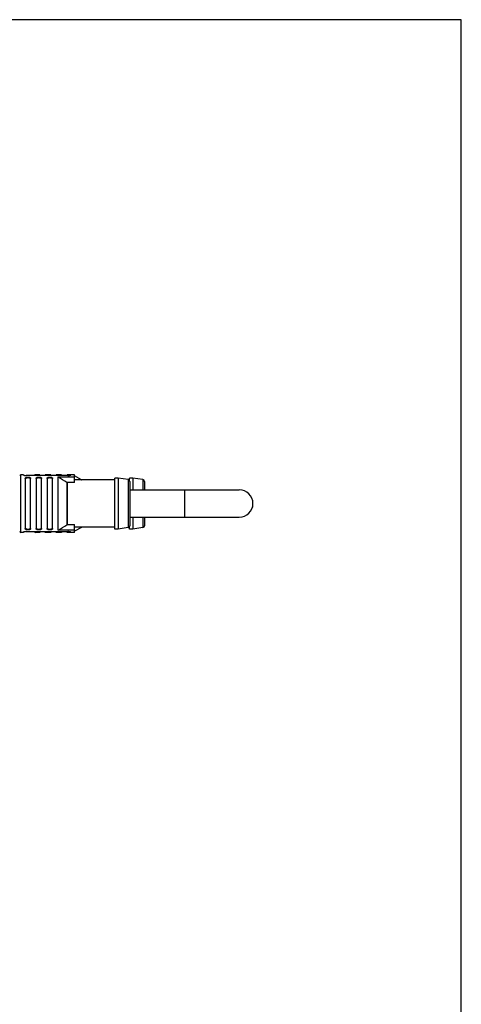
# Model space of a CAD drawing. Header units: millimetres. Extents: x 2664 to 2824, y 868 to 1048.
# Tile 10 of 10: x 2793 to 2824, y 981 to 1048. Entities that reach past the tile are written whole.
import ezdxf

# ---------------------------------------------------------------- set-up
doc = ezdxf.new("R2010")
doc.units = ezdxf.units.MM
doc.header["$LTSCALE"] = 46.255
doc.layers.get('0').update_dxf_attribs({"linetype": 'CONTINUOUS'})
doc.layers.add('00_COMPONENTS', color=7, linetype='CONTINUOUS')

msp = doc.modelspace()

# ---------------------------------------------------------------- linework, layer by layer
msp.add_lwpolyline([(2663.6466, 868.3435), (2823.6466, 868.3435), (2823.6466, 1048.3435), (2663.6466, 1048.3435)], close=True)
at = {"layer": '00_COMPONENTS'}
for p, q in [((2793.6336, 1017.1454), (2793.4586, 1017.1454)), ((2793.4586, 1013.1954), (2793.4586, 1017.1454)), ((2793.6336, 1017.1454), (2793.6336, 1017.1311)), ((2793.7586, 1016.888), (2793.7586, 1013.4529)), ((2796.6836, 1017.0964), (2793.8336, 1017.0964)), ((2794.1336, 1013.4529), (2794.1336, 1016.888)), ((2794.7586, 1017.1453), (2794.4586, 1017.1453)), ((2794.4586, 1017.0964), (2794.4586, 1017.1453)), ((2794.5086, 1016.888), (2794.5086, 1013.4529)), ((2794.7586, 1017.1453), (2794.7586, 1017.0964)), ((2794.8836, 1013.4529), (2794.8836, 1016.888)), ((2795.5086, 1017.1453), (2795.1336, 1017.1453)), ((2795.1336, 1017.0964), (2795.1336, 1017.1453)), ((2795.2586, 1016.888), (2795.2586, 1013.4529)), ((2795.5086, 1017.1453), (2795.5086, 1017.0964)), ((2795.6336, 1013.4529), (2795.6336, 1016.888)), ((2796.2586, 1017.1453), (2795.8836, 1017.1453)), ((2795.8836, 1017.0964), (2795.8836, 1017.1453)), ((2795.9891, 1016.9975), (2797.1336, 1016.9975)), ((2795.9891, 1016.9975), (2795.9891, 1013.3434)), ((2796.0257, 1013.3537), (2796.0257, 1016.9872)), ((2796.2586, 1017.1453), (2796.2586, 1017.0964)), ((2796.8836, 1017.1453), (2796.6336, 1017.1453)), ((2796.6336, 1017.0964), (2796.6336, 1017.1453)), ((2797.1336, 1017.1454), (2796.8836, 1017.1454)), ((2796.8836, 1017.1311), (2796.8836, 1017.1454)), ((2797.1336, 1016.612), (2797.1336, 1017.1454)), ((2797.6166, 1016.8048), (2797.1336, 1017.0753)), ((2799.9086, 1016.7954), (2797.1336, 1016.7954)), ((2797.6166, 1016.8048), (2797.6166, 1016.7954)), ((2800.1336, 1016.9204), (2799.9086, 1016.9204)), ((2799.9086, 1013.4204), (2799.9086, 1016.9204)), ((2800.8279, 1016.812), (2800.1336, 1016.9204)), ((2800.1336, 1016.9204), (2800.1336, 1013.4204)), ((2800.8279, 1016.812), (2800.8279, 1013.5289)), ((2800.9086, 1016.7953), (2800.8735, 1016.7953)), ((2801.1336, 1016.9203), (2800.9086, 1016.9203)), ((2800.9086, 1016.7635), (2800.9086, 1016.9203)), ((2800.9336, 1016.6885), (2800.9336, 1013.6524)), ((2801.8279, 1016.8118), (2801.1336, 1016.9203)), ((2801.1336, 1016.9203), (2801.1336, 1016.1079)), ((2801.8279, 1016.8118), (2801.8279, 1016.1079)), ((2801.9336, 1016.6883), (2801.9336, 1016.1079)), ((2796.6166, 1016.6228), (2796.6166, 1013.7181)), ((2797.1336, 1016.612), (2796.6532, 1016.612)), ((2796.6532, 1013.7289), (2796.6532, 1016.612)), ((2800.9336, 1016.1079), (2808.4336, 1016.1079)), ((2804.6836, 1016.1079), (2804.6836, 1014.2329)), ((2800.9336, 1014.2329), (2808.4336, 1014.2329)), ((2801.1336, 1014.2329), (2801.1336, 1013.4203)), ((2801.8279, 1014.2329), (2801.8279, 1013.5288)), ((2801.9336, 1014.2329), (2801.9336, 1013.6523)), ((2804.6836, 1014.2328), (2808.4336, 1014.2328)), ((2797.1336, 1013.3434), (2795.9891, 1013.3434)), ((2796.6532, 1013.7289), (2797.1336, 1013.7289)), ((2797.1336, 1013.1954), (2797.1336, 1013.7289)), ((2799.9086, 1013.5454), (2797.1336, 1013.5454)), ((2797.6166, 1013.5357), (2797.1336, 1013.2653)), ((2797.6166, 1013.5454), (2797.6166, 1013.5357)), ((2800.1336, 1013.4204), (2799.9086, 1013.4204)), ((2800.8279, 1013.5289), (2800.1336, 1013.4204)), ((2800.9086, 1013.5453), (2800.873, 1013.5453)), ((2800.9086, 1013.4203), (2800.9086, 1013.5774)), ((2801.1336, 1013.4203), (2800.9086, 1013.4203)), ((2801.8279, 1013.5288), (2801.1336, 1013.4203)), ((2793.6336, 1013.1954), (2793.4586, 1013.1954)), ((2793.6336, 1013.2098), (2793.6336, 1013.1954)), ((2793.8336, 1013.2445), (2796.6836, 1013.2445)), ((2794.4586, 1013.1953), (2794.4586, 1013.2445)), ((2794.7586, 1013.1953), (2794.4586, 1013.1953)), ((2794.7586, 1013.2445), (2794.7586, 1013.1953)), ((2795.1336, 1013.1953), (2795.1336, 1013.2445)), ((2795.5086, 1013.1953), (2795.1336, 1013.1953)), ((2795.5086, 1013.2445), (2795.5086, 1013.1953)), ((2795.8836, 1013.1953), (2795.8836, 1013.2445)), ((2796.2586, 1013.1953), (2795.8836, 1013.1953)), ((2796.2586, 1013.2445), (2796.2586, 1013.1953)), ((2796.6336, 1013.1953), (2796.6336, 1013.2445)), ((2796.8836, 1013.1953), (2796.6336, 1013.1953)), ((2796.8836, 1013.1954), (2796.8836, 1013.2098)), ((2797.1336, 1013.1954), (2796.8836, 1013.1954))]:
    msp.add_line(p, q, dxfattribs=at)
for centre, radius, start, end in [((2793.4586, 1017.0704), 0.075, 90, 180), ((2794.4586, 1017.0703), 0.075, 90, 159.622454), ((2775.6985, 983.3642), 39.29, 57.83204, 58.844346), ((2797.6532, 1016.8703), 0.075, 240.751179, 266.261945), ((2800.8086, 1016.6885), 0.125, 0, 81.119338), ((2801.8086, 1016.6883), 0.125, 0, 81.119338), ((2808.4336, 1015.1704), 0.9375, 270, 90), ((2808.4336, 1015.1703), 0.9375, 270, 359.536391), ((2775.6985, 1046.9767), 39.29, 301.155654, 302.16796), ((2797.6532, 1013.4703), 0.075, 90, 119.248821), ((2800.8086, 1013.6524), 0.125, 278.880662, 0), ((2801.8086, 1013.6523), 0.125, 278.880662, 0), ((2793.4586, 1013.2704), 0.075, 180, 270), ((2794.4586, 1013.2703), 0.075, 200.091572, 270)]:
    msp.add_arc(centre, radius, start, end, dxfattribs=at)
for points, knots in [([(2793.6336, 1017.1311), (2793.6336, 1017.129), (2793.6373, 1017.1259), (2793.6426, 1017.1229), (2793.6525, 1017.1187), (2793.669, 1017.1137), (2793.6936, 1017.1082), (2793.7234, 1017.1033), (2793.7706, 1017.098), (2793.808, 1017.0964), (2793.8336, 1017.0964)], [0, 0, 0, 0, 0.0310029, 0.0576716, 0.0924689, 0.1859421, 0.3089693, 0.4574994, 0.6263951, 1, 1, 1, 1]), ([(2793.7586, 1016.888), (2793.7586, 1016.8944), (2793.7608, 1016.9076), (2793.7709, 1016.9259), (2793.7875, 1016.9422), (2793.82, 1016.962), (2793.874, 1016.9777), (2793.9461, 1016.9838), (2794.0182, 1016.9777), (2794.0723, 1016.962), (2794.1048, 1016.9422), (2794.1214, 1016.9259), (2794.1315, 1016.9076), (2794.1336, 1016.8944), (2794.1336, 1016.888)], [0, 0, 0, 0, 0.0418895, 0.0858777, 0.1354211, 0.1929077, 0.3338563, 0.4999979, 0.6661397, 0.8070876, 0.8645763, 0.9141089, 0.958107, 1, 1, 1, 1]), ([(2794.1336, 1016.8303), (2794.1336, 1016.8368), (2794.1315, 1016.8504), (2794.1215, 1016.8693), (2794.105, 1016.8861), (2794.0727, 1016.9065), (2794.0185, 1016.9229), (2793.9461, 1016.9292), (2793.8738, 1016.9229), (2793.8196, 1016.9065), (2793.7873, 1016.8861), (2793.7707, 1016.8693), (2793.7608, 1016.8504), (2793.7586, 1016.8368), (2793.7586, 1016.8303)], [0, 0, 0, 0, 0.0427259, 0.0873122, 0.1370956, 0.1945016, 0.3347331, 0.499998, 0.6652629, 0.8054934, 0.8629014, 0.912675, 0.957269, 1, 1, 1, 1]), ([(2794.5086, 1016.888), (2794.5086, 1016.8944), (2794.5108, 1016.9076), (2794.5209, 1016.9259), (2794.5375, 1016.9422), (2794.57, 1016.962), (2794.624, 1016.9777), (2794.6961, 1016.9838), (2794.7682, 1016.9777), (2794.8223, 1016.962), (2794.8548, 1016.9422), (2794.8714, 1016.9259), (2794.8815, 1016.9076), (2794.8836, 1016.8944), (2794.8836, 1016.888)], [0, 0, 0, 0, 0.0418964, 0.0858904, 0.1354217, 0.1929109, 0.3338581, 0.4999988, 0.6661398, 0.8070877, 0.8645775, 0.9141097, 0.9581034, 1, 1, 1, 1]), ([(2794.8836, 1016.8303), (2794.8836, 1016.8368), (2794.8815, 1016.8504), (2794.8715, 1016.8693), (2794.855, 1016.8861), (2794.8227, 1016.9065), (2794.7685, 1016.9229), (2794.6961, 1016.9292), (2794.6238, 1016.9229), (2794.5696, 1016.9065), (2794.5373, 1016.8861), (2794.5208, 1016.8693), (2794.5108, 1016.8504), (2794.5086, 1016.8368), (2794.5086, 1016.8303)], [0, 0, 0, 0, 0.0427374, 0.0873238, 0.1370965, 0.1945123, 0.3347377, 0.5000011, 0.6652638, 0.805492, 0.8629091, 0.9126674, 0.9572605, 1, 1, 1, 1]), ([(2795.2586, 1016.888), (2795.2586, 1016.8944), (2795.2608, 1016.9076), (2795.2709, 1016.9259), (2795.2875, 1016.9422), (2795.32, 1016.962), (2795.374, 1016.9777), (2795.4461, 1016.9838), (2795.5182, 1016.9777), (2795.5723, 1016.962), (2795.6048, 1016.9422), (2795.6214, 1016.9259), (2795.6315, 1016.9076), (2795.6336, 1016.8944), (2795.6336, 1016.888)], [0, 0, 0, 0, 0.0418964, 0.0858904, 0.1354217, 0.1929109, 0.3338581, 0.4999988, 0.6661398, 0.8070877, 0.8645775, 0.9141097, 0.9581034, 1, 1, 1, 1]), ([(2795.6336, 1016.8303), (2795.6336, 1016.8368), (2795.6315, 1016.8504), (2795.6215, 1016.8693), (2795.605, 1016.8861), (2795.5727, 1016.9065), (2795.5185, 1016.9229), (2795.4461, 1016.9292), (2795.3738, 1016.9229), (2795.3196, 1016.9065), (2795.2873, 1016.8861), (2795.2708, 1016.8693), (2795.2608, 1016.8504), (2795.2586, 1016.8368), (2795.2586, 1016.8303)], [0, 0, 0, 0, 0.0427374, 0.0873238, 0.1370965, 0.1945123, 0.3347377, 0.5000011, 0.6652638, 0.805492, 0.8629091, 0.9126674, 0.9572605, 1, 1, 1, 1]), ([(2796.6836, 1017.0964), (2796.7093, 1017.0964), (2796.7466, 1017.098), (2796.7938, 1017.1033), (2796.8237, 1017.1082), (2796.8483, 1017.1137), (2796.8647, 1017.1187), (2796.8747, 1017.1229), (2796.88, 1017.1259), (2796.8836, 1017.129), (2796.8836, 1017.1311)], [0, 0, 0, 0, 0.3736062, 0.5425027, 0.6910329, 0.8140614, 0.9075311, 0.9423333, 0.9690094, 1, 1, 1, 1]), ([(2793.7586, 1013.5106), (2793.7586, 1013.5041), (2793.7608, 1013.4905), (2793.7707, 1013.4716), (2793.7873, 1013.4548), (2793.8099, 1013.4405), (2793.8382, 1013.4289), (2793.8837, 1013.4171), (2793.9462, 1013.4117), (2794.0185, 1013.418), (2794.0727, 1013.4344), (2794.105, 1013.4548), (2794.1215, 1013.4716), (2794.1315, 1013.4905), (2794.1336, 1013.5041), (2794.1336, 1013.5106)], [0, 0, 0, 0, 0.0427097, 0.0872942, 0.137044, 0.1944382, 0.2605424, 0.3349612, 0.5001694, 0.6653774, 0.8055594, 0.8629487, 0.9127079, 0.9572822, 1, 1, 1, 1]), ([(2794.1336, 1013.4529), (2794.1336, 1013.4465), (2794.1315, 1013.4333), (2794.1214, 1013.415), (2794.1048, 1013.3987), (2794.0723, 1013.3789), (2794.0182, 1013.3632), (2793.9461, 1013.3571), (2793.874, 1013.3632), (2793.82, 1013.3789), (2793.7875, 1013.3987), (2793.7709, 1013.415), (2793.7608, 1013.4333), (2793.7586, 1013.4465), (2793.7586, 1013.4529)], [0, 0, 0, 0, 0.0418895, 0.0858777, 0.1354211, 0.1929077, 0.3338563, 0.4999979, 0.6661397, 0.8070876, 0.8645763, 0.9141089, 0.958107, 1, 1, 1, 1]), ([(2794.5086, 1013.5106), (2794.5086, 1013.5041), (2794.5108, 1013.4905), (2794.5207, 1013.4716), (2794.5373, 1013.4548), (2794.5696, 1013.4344), (2794.6238, 1013.418), (2794.6961, 1013.4117), (2794.7585, 1013.4171), (2794.8041, 1013.4289), (2794.8324, 1013.4404), (2794.855, 1013.4548), (2794.8715, 1013.4716), (2794.8815, 1013.4905), (2794.8836, 1013.5041), (2794.8836, 1013.5106)], [0, 0, 0, 0, 0.0427218, 0.0872962, 0.1370515, 0.194439, 0.3346241, 0.4998316, 0.6650426, 0.7394459, 0.8055683, 0.8629456, 0.9127123, 0.9572743, 1, 1, 1, 1]), ([(2794.8836, 1013.4529), (2794.8836, 1013.4465), (2794.8815, 1013.4333), (2794.8714, 1013.415), (2794.8548, 1013.3987), (2794.8223, 1013.3789), (2794.7682, 1013.3632), (2794.6961, 1013.3571), (2794.624, 1013.3632), (2794.57, 1013.3789), (2794.5375, 1013.3987), (2794.5209, 1013.415), (2794.5108, 1013.4333), (2794.5086, 1013.4465), (2794.5086, 1013.4529)], [0, 0, 0, 0, 0.0418964, 0.0858904, 0.1354217, 0.1929109, 0.3338581, 0.4999988, 0.6661398, 0.8070877, 0.8645775, 0.9141097, 0.9581034, 1, 1, 1, 1]), ([(2795.2586, 1013.5106), (2795.2586, 1013.5041), (2795.2608, 1013.4905), (2795.2707, 1013.4716), (2795.2873, 1013.4548), (2795.3196, 1013.4344), (2795.3738, 1013.418), (2795.4461, 1013.4117), (2795.5085, 1013.4171), (2795.5541, 1013.4289), (2795.5824, 1013.4404), (2795.605, 1013.4548), (2795.6215, 1013.4716), (2795.6315, 1013.4905), (2795.6336, 1013.5041), (2795.6336, 1013.5106)], [0, 0, 0, 0, 0.0427218, 0.0872962, 0.1370515, 0.194439, 0.3346241, 0.4998316, 0.6650426, 0.7394459, 0.8055683, 0.8629456, 0.9127123, 0.9572743, 1, 1, 1, 1]), ([(2795.6336, 1013.4529), (2795.6336, 1013.4465), (2795.6315, 1013.4333), (2795.6214, 1013.415), (2795.6048, 1013.3987), (2795.5723, 1013.3789), (2795.5182, 1013.3632), (2795.4461, 1013.3571), (2795.374, 1013.3632), (2795.32, 1013.3789), (2795.2875, 1013.3987), (2795.2709, 1013.415), (2795.2608, 1013.4333), (2795.2586, 1013.4465), (2795.2586, 1013.4529)], [0, 0, 0, 0, 0.0418964, 0.0858904, 0.1354217, 0.1929109, 0.3338581, 0.4999988, 0.6661398, 0.8070877, 0.8645775, 0.9141097, 0.9581034, 1, 1, 1, 1]), ([(2793.8336, 1013.2445), (2793.808, 1013.2445), (2793.7706, 1013.2429), (2793.7234, 1013.2376), (2793.6936, 1013.2327), (2793.669, 1013.2272), (2793.6525, 1013.2222), (2793.6426, 1013.218), (2793.6373, 1013.215), (2793.6336, 1013.2119), (2793.6336, 1013.2098)], [0, 0, 0, 0, 0.3736062, 0.5425027, 0.6910329, 0.8140614, 0.9075311, 0.9423333, 0.9690094, 1, 1, 1, 1]), ([(2796.8836, 1013.2098), (2796.8836, 1013.2119), (2796.88, 1013.215), (2796.8747, 1013.218), (2796.8647, 1013.2222), (2796.8483, 1013.2272), (2796.8237, 1013.2327), (2796.7938, 1013.2376), (2796.7466, 1013.2429), (2796.7093, 1013.2445), (2796.6836, 1013.2445)], [0, 0, 0, 0, 0.0310029, 0.0576716, 0.0924689, 0.1859421, 0.3089693, 0.4574994, 0.6263951, 1, 1, 1, 1])]:
    msp.add_open_spline(points, degree=3, knots=knots, dxfattribs=at)
for points in [[(2795.9891, 1016.9975), (2796.0018, 1016.9975), (2796.0149, 1016.9937), (2796.0257, 1016.9872)], [(2796.6166, 1016.6228), (2796.6273, 1016.616), (2796.6405, 1016.612), (2796.6532, 1016.612)], [(2796.0257, 1013.3537), (2796.0149, 1013.3472), (2796.0018, 1013.3434), (2795.9891, 1013.3434)], [(2796.6532, 1013.7289), (2796.6405, 1013.7289), (2796.6273, 1013.7249), (2796.6166, 1013.7181)]]:
    msp.add_open_spline(points, degree=3, dxfattribs=at)

doc.saveas('drawing.dxf')
